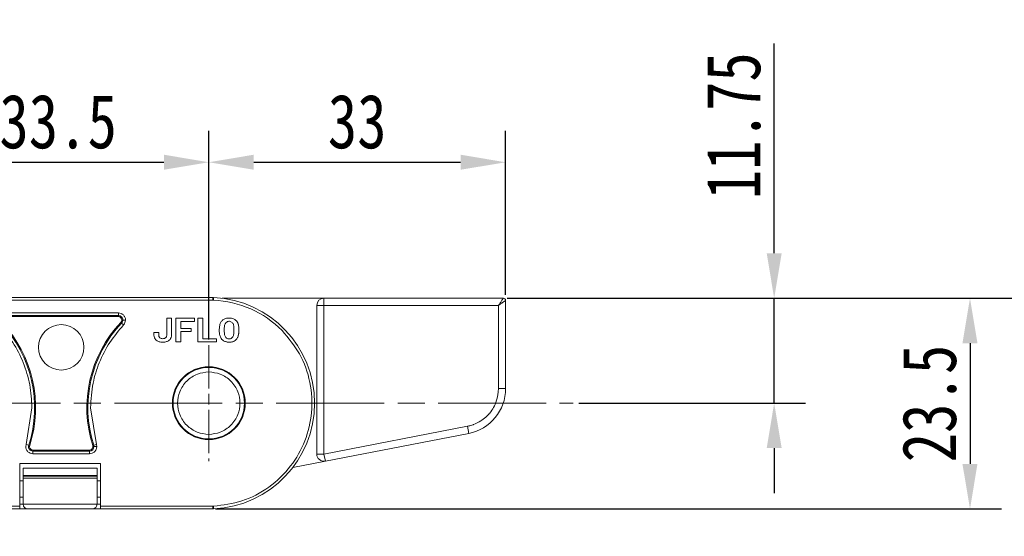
# Model space of a CAD drawing. Header units: millimetres. Extents: x 2978 to 3606, y -417 to 23.
# Tile 13 of 28: x 3250 to 3360, y -173 to -115. Entities that reach past the tile are written whole.
import ezdxf

# ---------------------------------------------------------------- set-up
doc = ezdxf.new("R2010")
doc.units = ezdxf.units.MM
doc.linetypes.add('ACAD_ISO08W100', pattern=[36, 24, -3, 6, -3])
doc.linetypes.add('CENTER', pattern=[0.6, 0.375, -0.075, 0.075, -0.075])
doc.layers.add('中心线', color=1, linetype='CENTER', lineweight=25)
doc.styles.get("Standard").update_dxf_attribs({"font": '仿宋_GB2312.ttf', "width": 0.8})
doc.dimstyles.new('副本 ISO-25.1', dxfattribs={"dimtxt": 6, "dimasz": 5, "dimexe": 3.5, "dimexo": 0.625, "dimgap": 1.5, "dimtad": 1, "dimdsep": 46, "dimtxsty": 'Standard', "dimcen": 2.5, "dimadec": 0, "dimazin": 0, "dimtfac": 1, "dimtmove": 0, "dimatfit": 3, "dimfxl": 0, "dimarcsym": 0})

# ---------------------------------------------------------------- blocks, each defined once
blk = doc.blocks.new('*D201')
at = {"color": 0, "lineweight": -2}
for p, q in [((3237.82, -150.79), (3237.82, -127.6)), ((3271.32, -150.79), (3271.32, -127.6)), ((3242.82, -131.1), (3266.32, -131.1))]:
    blk.add_line(p, q, dxfattribs=at)
at = {"color": 0, "lineweight": 9}
for points in [[(3242.82, -130.26), (3242.82, -131.93), (3237.82, -131.1)], [(3266.32, -130.26), (3266.32, -131.93), (3271.32, -131.1)]]:
    blk.add_solid(points, dxfattribs=at)
at = {"layer": 'Defpoints', "color": 0, "lineweight": 9}
for p in [(3271.32, -131.1), (3237.82, -151.42), (3271.32, -151.42)]:
    blk.add_point(p, dxfattribs=at)
at = {"color": 0, "lineweight": 9, "insert": (3254.57, -126.6), "char_height": 6, "attachment_point": 5}
blk.add_mtext('33.5', dxfattribs=at)
blk = doc.blocks.new('*D202')
at = {"color": 0, "lineweight": -2}
for p, q in [((3271.32, -150.79), (3271.32, -127.6)), ((3304.31, -145.82), (3304.31, -127.6)), ((3276.32, -131.1), (3299.31, -131.1))]:
    blk.add_line(p, q, dxfattribs=at)
at = {"color": 0, "lineweight": 9}
for points in [[(3276.32, -130.26), (3276.32, -131.93), (3271.32, -131.1)], [(3299.31, -130.26), (3299.31, -131.93), (3304.31, -131.1)]]:
    blk.add_solid(points, dxfattribs=at)
at = {"layer": 'Defpoints', "color": 0, "lineweight": 9}
for p in [(3304.31, -131.1), (3304.31, -146.45), (3271.32, -151.42)]:
    blk.add_point(p, dxfattribs=at)
at = {"color": 0, "lineweight": 9, "insert": (3287.81, -126.6), "char_height": 6, "attachment_point": 5}
blk.add_mtext('33', dxfattribs=at)
blk = doc.blocks.new('*D203')
at = {"color": 0, "lineweight": -2}
for p, q in [((3304.48, -146.2), (3359.43, -146.2)), ((3355.93, -151.2), (3355.93, -164.61)), ((3272.05, -169.61), (3359.43, -169.61))]:
    blk.add_line(p, q, dxfattribs=at)
at = {"color": 0, "lineweight": 9}
for points in [[(3355.09, -151.2), (3356.76, -151.2), (3355.93, -146.2)], [(3355.09, -164.61), (3356.76, -164.61), (3355.93, -169.61)]]:
    blk.add_solid(points, dxfattribs=at)
at = {"layer": 'Defpoints', "color": 0, "lineweight": 9}
for p in [(3303.85, -146.2), (3271.42, -169.61), (3355.93, -169.61)]:
    blk.add_point(p, dxfattribs=at)
at = {"color": 0, "lineweight": 9, "insert": (3351.43, -157.9), "char_height": 6, "attachment_point": 5, "rotation": 90}
blk.add_mtext('23.5', dxfattribs=at)
blk = doc.blocks.new('*D204')
at = {"color": 0, "lineweight": -2}
for p, q in [((3334.16, -141.2), (3334.16, -117.89)), ((3312.46, -146.2), (3337.66, -146.2)), ((3334.16, -157.86), (3334.16, -146.2)), ((3312.46, -157.86), (3337.66, -157.86)), ((3334.16, -162.86), (3334.16, -167.86))]:
    blk.add_line(p, q, dxfattribs=at)
at = {"color": 0, "lineweight": 9}
for points in [[(3333.33, -141.2), (3335, -141.2), (3334.16, -146.2)], [(3333.33, -162.86), (3335, -162.86), (3334.16, -157.86)]]:
    blk.add_solid(points, dxfattribs=at)
at = {"layer": 'Defpoints', "color": 0, "lineweight": 9}
for p in [(3311.84, -146.2), (3334.16, -146.2), (3311.84, -157.86)]:
    blk.add_point(p, dxfattribs=at)
at = {"color": 0, "lineweight": 9, "insert": (3329.66, -127.04), "char_height": 6, "attachment_point": 5, "rotation": 90}
blk.add_mtext('11.75', dxfattribs=at)
blk = doc.blocks.new('*D205')
at = {"color": 0, "lineweight": -2}
for p, q in [((3306.33, -146.2), (3579.48, -146.2)), ((3575.98, -151.2), (3575.98, -220.02)), ((3532.68, -225.02), (3579.48, -225.02))]:
    blk.add_line(p, q, dxfattribs=at)
at = {"color": 0, "lineweight": 9}
for points in [[(3575.15, -151.2), (3576.81, -151.2), (3575.98, -146.2)], [(3575.15, -220.02), (3576.81, -220.02), (3575.98, -225.02)]]:
    blk.add_solid(points, dxfattribs=at)
at = {"layer": 'Defpoints', "color": 0, "lineweight": 9}
for p in [(3305.7, -146.2), (3532.05, -225.02), (3575.98, -225.02)]:
    blk.add_point(p, dxfattribs=at)
at = {"color": 0, "lineweight": 9, "insert": (3571.48, -185.61), "char_height": 6, "attachment_point": 5, "rotation": 90}
blk.add_mtext('2R+23.5', dxfattribs=at)

msp = doc.modelspace()

# ---------------------------------------------------------------- linework, layer by layer
at = {"color": 7, "linetype": 'Continuous', "lineweight": 15}
for p, q in [((3271.754, -146.11), (3243.612, -146.11)), ((3243.612, -146.413), (3271.759, -146.413)), ((3271.759, -146.131), (3271.754, -146.11)), ((3271.759, -146.11), (3271.754, -146.11)), ((3271.759, -146.413), (3271.759, -146.131)), ((3271.759, -146.413), (3271.833, -146.413)), ((3271.771, -146.11), (3271.847, -146.113)), ((3272.814, -146.197), (3284.119, -146.197)), ((3284.119, -146.197), (3284.119, -146.997)), ((3284.119, -146.197), (3304.062, -146.197)), ((3304.313, -146.449), (3304.313, -156.237)), ((3283.319, -146.997), (3284.119, -146.997)), ((3283.319, -146.997), (3283.319, -163.52)), ((3284.119, -146.997), (3303.513, -146.997)), ((3284.119, -163.52), (3284.119, -146.997)), ((3303.513, -146.997), (3303.513, -156.237)), ((3248.565, -147.831), (3261.261, -147.831)), ((3248.565, -148.133), (3261.261, -148.133)), ((3248.565, -148.245), (3261.261, -148.245)), ((3261.261, -147.831), (3261.261, -148.133)), ((3261.261, -148.245), (3261.261, -148.133)), ((3267.178, -148.434), (3266.647, -148.434)), ((3267.656, -148.434), (3267.656, -151.06)), ((3269.73, -148.434), (3267.656, -148.434)), ((3269.73, -148.794), (3268.188, -148.794)), ((3268.188, -148.794), (3268.188, -149.552)), ((3269.73, -148.434), (3269.73, -148.794)), ((3270.114, -148.434), (3270.114, -151.06)), ((3270.646, -148.434), (3270.114, -148.434)), ((3270.646, -150.7), (3270.646, -148.434)), ((3261.617, -148.96), (3261.536, -148.883)), ((3261.837, -149.168), (3261.617, -148.96)), ((3268.188, -149.552), (3269.354, -149.552)), ((3268.188, -149.912), (3269.354, -149.912)), ((3268.188, -151.06), (3268.188, -149.912)), ((3269.354, -149.552), (3269.354, -149.912)), ((3265.749, -149.999), (3265.217, -149.999)), ((3272.169, -150.7), (3270.646, -150.7)), ((3272.169, -151.06), (3272.169, -150.7)), ((3267.656, -151.06), (3268.188, -151.06)), ((3270.114, -151.06), (3272.169, -151.06)), ((3303.513, -156.237), (3304.313, -156.237)), ((3251.009, -162.449), (3251.648, -158.363)), ((3258.177, -158.363), (3258.817, -162.449)), ((3300.054, -160.432), (3284.119, -163.52)), ((3300.206, -161.217), (3300.054, -160.432)), ((3300.206, -161.217), (3284.271, -164.306)), ((3250.971, -162.691), (3251.009, -162.449)), ((3251.009, -162.449), (3251.297, -162.541)), ((3251.297, -162.541), (3251.404, -162.576)), ((3251.764, -163.069), (3251.764, -163.181)), ((3258.062, -163.069), (3251.764, -163.069)), ((3258.062, -163.181), (3258.062, -163.069)), ((3258.422, -162.576), (3258.529, -162.541)), ((3258.529, -162.541), (3258.817, -162.449)), ((3258.817, -162.449), (3258.855, -162.691)), ((3258.062, -163.181), (3251.764, -163.181)), ((3251.764, -163.484), (3251.764, -163.181)), ((3258.062, -163.484), (3251.764, -163.484)), ((3258.062, -163.484), (3258.062, -163.181)), ((3283.319, -163.52), (3284.119, -163.52)), ((3284.119, -163.52), (3284.271, -164.306)), ((3250.317, -169.306), (3250.317, -164.558)), ((3250.317, -164.558), (3259.258, -164.558)), ((3258.888, -165.092), (3250.688, -165.092)), ((3250.688, -165.092), (3250.688, -165.891)), ((3258.888, -165.891), (3258.888, -165.092)), ((3259.258, -164.558), (3259.258, -169.306)), ((3280.652, -165.007), (3284.271, -164.306)), ((3250.688, -165.891), (3258.888, -165.891)), ((3250.688, -165.953), (3250.688, -165.891)), ((3258.888, -165.953), (3250.688, -165.953)), ((3250.688, -166.203), (3250.688, -165.953)), ((3250.688, -166.203), (3258.888, -166.203)), ((3250.688, -169.092), (3250.688, -166.203)), ((3258.888, -165.891), (3258.888, -165.953)), ((3258.888, -166.203), (3258.888, -165.953)), ((3258.888, -166.203), (3258.888, -169.092)), ((3250.688, -166.477), (3250.317, -166.477)), ((3259.258, -166.477), (3258.888, -166.477)), ((3250.317, -168.296), (3250.688, -168.296)), ((3258.888, -168.296), (3259.258, -168.296)), ((3247.466, -169.306), (3250.317, -169.306)), ((3247.466, -169.609), (3250.317, -169.609)), ((3250.688, -169.092), (3250.317, -169.092)), ((3250.317, -169.609), (3250.317, -169.306)), ((3250.317, -169.592), (3251.188, -169.592)), ((3258.888, -169.092), (3250.688, -169.092)), ((3251.188, -169.592), (3258.388, -169.592)), ((3258.388, -169.592), (3259.258, -169.592)), ((3259.258, -169.092), (3258.888, -169.092)), ((3259.258, -169.306), (3271.759, -169.306)), ((3259.258, -169.306), (3259.258, -169.609)), ((3259.258, -169.609), (3271.762, -169.609)), ((3271.759, -169.306), (3271.833, -169.306)), ((3271.759, -169.306), (3271.759, -169.588)), ((3271.847, -169.606), (3271.762, -169.609))]:
    msp.add_line(p, q, dxfattribs=at)
for centre, radius in [((3254.913, -151.654), 2.526), ((3271.315, -157.86), 4.05), ((3271.315, -157.86), 3.968)]:
    msp.add_circle(centre, radius, dxfattribs=at)
for centre, radius, start, end in [((3271.798, -146.137), 0.039, 138.95346, 171.9603), ((3271.315, -157.86), 11.458, 44.65735, 87.40885), ((3271.315, -157.86), 11.758, 272.59128, 87.40872), ((3284.119, -146.997), 0.8, 90, 180), ((3304.062, -146.449), 0.251, 0, 90), ((3261.261, -148.624), 0.49, 359.99995, 90), ((3261.261, -148.624), 0.378, 316.59098, 90), ((3261.261, -148.624), 0.49, 316.59098, 359.99995), ((3238.269, -158.363), 13.682, 342.21702, 43.40902), ((3238.269, -158.363), 13.794, 342.21702, 43.40902), ((3271.557, -158.363), 13.794, 136.59098, 197.78298), ((3271.557, -158.363), 13.682, 136.59098, 197.78298), ((3299.241, -156.237), 5.073, 280.96912, 0), ((3251.764, -162.691), 0.49, 162.21702, 270), ((3251.764, -162.691), 0.378, 162.21702, 270), ((3258.062, -162.691), 0.378, 270, 17.78298), ((3258.062, -162.691), 0.49, 270, 359.99999), ((3258.062, -162.691), 0.49, 359.99999, 17.78298), ((3284.119, -163.52), 0.8, 180, 280.96912), ((3251.188, -169.092), 0.5, 180, 270), ((3258.388, -169.092), 0.5, 270, 360)]:
    msp.add_arc(centre, radius, start, end, dxfattribs=at)
for points, knots in [([(3271.833, -146.413), (3271.826, -146.384), (3271.811, -146.324), (3271.789, -146.243), (3271.77, -146.173), (3271.763, -146.145), (3271.759, -146.131)], [0, 0, 0, 0, 0.2446945, 0.4999669, 0.74569, 1, 1, 1, 1]), ([(3271.833, -146.413), (3271.835, -146.375), (3271.838, -146.318), (3271.841, -146.248), (3271.843, -146.2), (3271.845, -146.161), (3271.847, -146.124), (3271.847, -146.117), (3271.847, -146.113)], [0, 0, 0, 0, 0.2394117, 0.36830403, 0.49994081, 0.63158625, 0.76050349, 1, 1, 1, 1]), ([(3303.513, -146.997), (3303.582, -146.898), (3303.721, -146.695), (3303.877, -146.467), (3303.973, -146.326), (3304.024, -146.252), (3304.056, -146.206), (3304.06, -146.2), (3304.062, -146.197)], [0, 0, 0, 0, 0.2603852, 0.5298026, 0.6578277, 0.7779069, 0.8914206, 1, 1, 1, 1]), ([(3303.513, -146.997), (3303.617, -146.926), (3303.82, -146.787), (3304.047, -146.631), (3304.184, -146.537), (3304.259, -146.487), (3304.305, -146.455), (3304.311, -146.451), (3304.313, -146.449)], [0, 0, 0, 0, 0.2710836, 0.5298119, 0.6578457, 0.7779266, 0.8914344, 1, 1, 1, 1]), ([(3261.261, -147.831), (3261.365, -147.842), (3261.573, -147.866), (3261.838, -148.049), (3261.983, -148.27), (3262.046, -148.469), (3262.052, -148.572), (3262.054, -148.624)], [0, 0, 0, 0, 0.2490071, 0.5005195, 0.7501587, 0.8759204, 1, 1, 1, 1]), ([(3262.054, -148.624), (3262.013, -148.624), (3261.926, -148.624), (3261.827, -148.624), (3261.766, -148.624), (3261.756, -148.624), (3261.751, -148.624)], [0, 0, 0, 0, 0.2708724, 0.5622222, 0.789066, 1, 1, 1, 1]), ([(3262.054, -148.624), (3262.044, -148.725), (3262.025, -148.928), (3261.899, -149.088), (3261.837, -149.168)], [0, 0, 0, 0, 0.5025241, 1, 1, 1, 1]), ([(3265.217, -149.999), (3265.215, -150.1), (3265.21, -150.303), (3265.26, -150.58), (3265.389, -150.799), (3265.596, -150.962), (3265.919, -151.089), (3266.316, -151.104), (3266.677, -151.025), (3266.925, -150.877), (3267.087, -150.676), (3267.163, -150.443), (3267.182, -150.203), (3267.176, -149.903), (3267.18, -149.313), (3267.179, -148.798), (3267.178, -148.434)], [0, 0, 0, 0, 0.0609658, 0.1225554, 0.1669432, 0.2113739, 0.2788702, 0.3732011, 0.4466314, 0.4991848, 0.5440103, 0.5992543, 0.6439555, 0.6892613, 0.7798958, 1, 1, 1, 1]), ([(3266.647, -148.434), (3266.647, -148.535), (3266.648, -149.04), (3266.636, -149.657), (3266.655, -150.224), (3266.626, -150.425), (3266.579, -150.542), (3266.496, -150.626), (3266.362, -150.687), (3266.196, -150.706), (3266.014, -150.689), (3265.922, -150.629), (3265.876, -150.599)], [0, 0, 0, 0, 0.1051595, 0.5257977, 0.6429535, 0.6943799, 0.7367469, 0.7706735, 0.8147589, 0.8869484, 0.9433216, 1, 1, 1, 1]), ([(3274.379, -148.715), (3274.303, -148.647), (3274.15, -148.509), (3273.793, -148.399), (3273.407, -148.391), (3273.02, -148.502), (3272.743, -148.711), (3272.59, -148.979), (3272.517, -149.239), (3272.478, -149.526), (3272.472, -149.86), (3272.509, -150.231), (3272.602, -150.552), (3272.725, -150.711), (3272.772, -150.772)], [0, 0, 0, 0, 0.0771182, 0.1540637, 0.2775921, 0.3659153, 0.4548035, 0.5331425, 0.5953066, 0.659002, 0.7527697, 0.8481925, 0.9423373, 1, 1, 1, 1]), ([(3272.772, -150.772), (3272.848, -150.841), (3273.002, -150.979), (3273.357, -151.093), (3273.737, -151.103), (3274.115, -150.999), (3274.385, -150.797), (3274.54, -150.539), (3274.616, -150.285), (3274.661, -149.998), (3274.671, -149.657), (3274.638, -149.276), (3274.551, -148.945), (3274.427, -148.78), (3274.379, -148.715)], [0, 0, 0, 0, 0.0777255, 0.155352, 0.2765945, 0.3622698, 0.4485218, 0.5255911, 0.5864532, 0.6488305, 0.7458294, 0.8445582, 0.9391331, 1, 1, 1, 1]), ([(3274.379, -148.715), (3274.433, -148.789), (3274.575, -148.984), (3274.687, -149.551), (3274.682, -150.147), (3274.485, -150.665), (3274.264, -150.904), (3273.952, -151.061), (3273.575, -151.108), (3273.19, -151.058), (3272.918, -150.917), (3272.807, -150.807), (3272.772, -150.772)], [0, 0, 0, 0, 0.0689249, 0.1818345, 0.4295885, 0.5127168, 0.5966995, 0.6710379, 0.7733921, 0.8809534, 0.9621751, 1, 1, 1, 1]), ([(3273.955, -150.541), (3273.978, -150.506), (3274.067, -150.369), (3274.119, -149.961), (3274.12, -149.495), (3274.057, -149.076), (3273.918, -148.894), (3273.781, -148.798), (3273.62, -148.757), (3273.453, -148.771), (3273.306, -148.836), (3273.23, -148.91), (3273.194, -148.945)], [0, 0, 0, 0, 0.049968, 0.1930181, 0.4754036, 0.6170147, 0.6806207, 0.7437375, 0.8129796, 0.8743226, 0.9410593, 1, 1, 1, 1]), ([(3251.648, -158.363), (3251.601, -157.508), (3251.507, -155.797), (3250.748, -153.344), (3249.608, -151.074), (3248.526, -149.801), (3247.989, -149.168)], [0, 0, 0, 0, 0.2528522, 0.5061559, 0.7548526, 1, 1, 1, 1]), ([(3261.837, -149.168), (3261.302, -149.798), (3260.213, -151.079), (3259.104, -153.293), (3258.331, -155.741), (3258.231, -157.443), (3258.177, -158.363)], [0, 0, 0, 0, 0.2442539, 0.4966208, 0.7281566, 1, 1, 1, 1]), ([(3271.833, -169.306), (3272.905, -169.169), (3275.095, -168.889), (3278.083, -167.299), (3280.5, -164.977), (3282.127, -162.091), (3282.891, -158.868), (3282.693, -155.522), (3281.578, -152.327), (3280.16, -150.634), (3279.466, -149.806)], [0, 0, 0, 0, 0.1223695, 0.25, 0.3776305, 0.5, 0.6223695, 0.75, 0.8776305, 1, 1, 1, 1]), ([(3273.194, -148.945), (3273.171, -148.977), (3273.088, -149.095), (3273.022, -149.488), (3273.02, -149.948), (3273.08, -150.374), (3273.211, -150.575), (3273.346, -150.678), (3273.501, -150.732), (3273.663, -150.732), (3273.827, -150.673), (3273.91, -150.588), (3273.955, -150.541)], [0, 0, 0, 0, 0.0471359, 0.1705963, 0.4573331, 0.6006219, 0.668644, 0.7362067, 0.7984561, 0.860666, 0.9243023, 1, 1, 1, 1]), ([(3265.876, -150.599), (3265.857, -150.581), (3265.811, -150.538), (3265.759, -150.417), (3265.745, -150.23), (3265.747, -150.082), (3265.749, -149.999)], [0, 0, 0, 0, 0.120772, 0.2994165, 0.6037382, 1, 1, 1, 1]), ([(3271.315, -161.325), (3270.88, -161.279), (3270.207, -161.207), (3269.399, -160.775), (3268.848, -160.328), (3268.398, -159.776), (3267.98, -158.968), (3267.766, -157.86), (3267.98, -156.751), (3268.398, -155.943), (3268.848, -155.392), (3269.399, -154.944), (3270.207, -154.513), (3270.88, -154.441), (3271.315, -154.394)], [0, 0, 0, 0, 0.1197215, 0.184836, 0.25, 0.3151146, 0.3802785, 0.5, 0.6197215, 0.684836, 0.75, 0.8151146, 0.8802785, 1, 1, 1, 1]), ([(3271.315, -154.394), (3271.751, -154.441), (3272.424, -154.513), (3273.232, -154.944), (3273.782, -155.392), (3274.233, -155.943), (3274.651, -156.751), (3274.865, -157.86), (3274.651, -158.968), (3274.233, -159.776), (3273.783, -160.327), (3273.232, -160.775), (3272.424, -161.207), (3271.751, -161.279), (3271.315, -161.325)], [0, 0, 0, 0, 0.1197215, 0.184836, 0.25, 0.3151146, 0.3802785, 0.5, 0.6197215, 0.684836, 0.75, 0.8151146, 0.8802785, 1, 1, 1, 1]), ([(3303.513, -156.237), (3303.467, -156.713), (3303.373, -157.694), (3302.857, -158.569), (3302.529, -158.965), (3302.507, -158.992), (3302.181, -159.375), (3301.604, -159.851), (3300.952, -160.16), (3300.618, -160.284), (3300.391, -160.358), (3300.17, -160.406), (3300.054, -160.432)], [0, 0, 0, 0, 0.2421182, 0.49938137, 0.5000438, 0.50474526, 0.51734687, 0.75690963, 0.87837707, 0.88453728, 0.93897109, 1, 1, 1, 1]), ([(3251.764, -163.484), (3251.66, -163.472), (3251.458, -163.449), (3251.234, -163.297), (3251.095, -163.129), (3250.996, -162.937), (3250.98, -162.784), (3250.971, -162.691)], [0, 0, 0, 0, 0.2494712, 0.4859232, 0.6313242, 0.7763613, 1, 1, 1, 1]), ([(3258.855, -162.691), (3258.843, -162.795), (3258.819, -163.003), (3258.635, -163.265), (3258.373, -163.448), (3258.166, -163.472), (3258.062, -163.484)], [0, 0, 0, 0, 0.2501772, 0.5005206, 0.7506282, 1, 1, 1, 1]), ([(3258.855, -162.691), (3258.813, -162.691), (3258.727, -162.691), (3258.627, -162.691), (3258.566, -162.691), (3258.557, -162.691), (3258.552, -162.691)], [0, 0, 0, 0, 0.2708965, 0.5622441, 0.789076, 1, 1, 1, 1]), ([(3271.759, -169.588), (3271.762, -169.578), (3271.767, -169.56), (3271.78, -169.511), (3271.796, -169.452), (3271.815, -169.379), (3271.827, -169.33), (3271.833, -169.306)], [0, 0, 0, 0, 0.2009574, 0.3493582, 0.5907169, 0.8011555, 1, 1, 1, 1]), ([(3271.762, -169.609), (3271.763, -169.609), (3271.765, -169.607), (3271.762, -169.595), (3271.759, -169.588)], [0, 0, 0, 0, 0.4175448, 1, 1, 1, 1])]:
    msp.add_open_spline(points, degree=3, knots=knots, dxfattribs=at)
msp.add_open_spline([(3271.833, -169.306), (3271.835, -169.345), (3271.839, -169.424), (3271.843, -169.523), (3271.846, -169.592), (3271.847, -169.601), (3271.847, -169.606)], degree=3, dxfattribs=at)
at = {"layer": '中心线', "linetype": 'ACAD_ISO08W100', "lineweight": 13, "ltscale": 0.2}
msp.add_line((3271.315, -151.419), (3271.315, -164.301), dxfattribs=at)
at = {"layer": '中心线', "linetype": 'ACAD_ISO08W100', "lineweight": 13, "ltscale": 0.5}
msp.add_line((3170.815, -157.86), (3311.836, -157.86), dxfattribs=at)

# ---------------------------------------------------------------- dimensions: what is measured, and where the dimension line sits
at = {"color": 5, "lineweight": 9}
for base, p1, p2, text, picture, middle in [((3334.163, -146.197), (3311.836, -157.86), (3311.836, -146.197), '11.75', '*D204', (3329.663, -127.043)), ((3355.926, -169.609), (3303.85, -146.197), (3271.421, -169.609), '23.5', '*D203', (3351.426, -157.903)), ((3575.979, -225.021), (3305.703, -146.197), (3532.05, -225.021), '2R+23.5', '*D205', (3571.479, -185.609))]:
    dim = msp.add_linear_dim(base=base, p1=p1, p2=p2, angle=90, text=text, dimstyle='副本 ISO-25.1', dxfattribs=at)
    dim.commit()
    dim.dimension.update_dxf_attribs({"geometry": picture, "text_midpoint": middle})
for base, p1, p2, picture, middle in [((3271.315, -131.097), (3237.815, -151.419), (3271.315, -151.419), '*D201', (3254.565, -126.597)), ((3304.313, -131.097), (3271.315, -151.419), (3304.313, -146.449), '*D202', (3287.814, -126.597))]:
    dim = msp.add_linear_dim(base=base, p1=p1, p2=p2, dimstyle='副本 ISO-25.1', dxfattribs=at)
    dim.commit()
    dim.dimension.update_dxf_attribs({"geometry": picture, "text_midpoint": middle})

doc.saveas('drawing.dxf')
